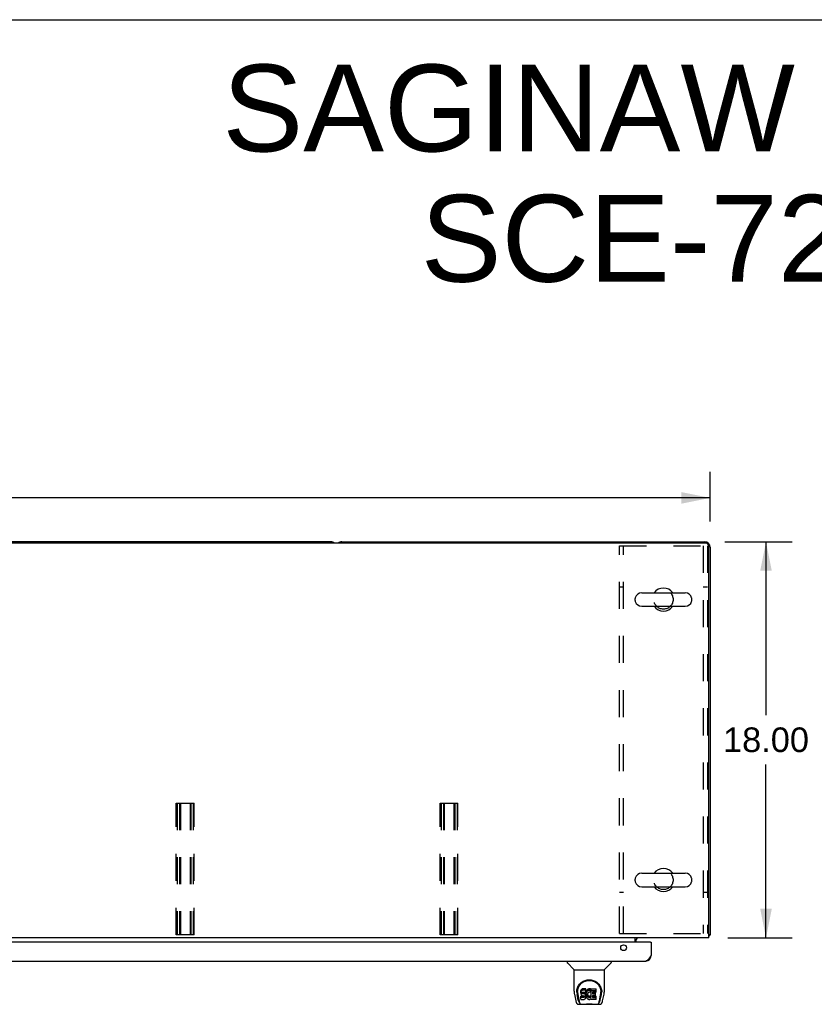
# Model space of a CAD drawing. Header units: inches. Extents: x 0 to 224, y 0 to 145.
# Tile 50 of 63: x 113 to 149, y 100 to 145. Entities that reach past the tile are written whole.
import ezdxf

# ---------------------------------------------------------------- set-up
doc = ezdxf.new("R2010")
doc.units = ezdxf.units.IN
doc.header["$LTSCALE"] = 12.302632
doc.header["$MEASUREMENT"] = 0
doc.linetypes.add('HIDDEN', pattern=[0.2, 0.1, -0.1])
doc.layers.get('0').update_dxf_attribs({"linetype": 'CONTINUOUS'})
for name, color, linetype in [('02___PRT_ALL_AXES', 7, 'CONTINUOUS'), ('DEFAULT_2', 8, 'HIDDEN'), ('DIMENSIONS', 7, 'CONTINUOUS')]:
    doc.layers.add(name, color=color, linetype=linetype)
doc.styles.get("Standard").update_dxf_attribs({"font": 'arial.ttf'})
doc.dimstyles.new('DIMSTYLE_1', dxfattribs={"dimtxt": 1.118421, "dimasz": 1.315789, "dimexe": 0.09, "dimexo": 0.07, "dimgap": 0.0425, "dimtad": 0, "dimtih": 1, "dimtoh": 1, "dimzin": 4, "dimdsep": 46, "dimtxsty": 'Standard', "dimblk": '_FILLED', "dimblk1": '_FILLED', "dimblk2": '_FILLED', "dimcen": 0.09, "dimazin": 1, "dimtfac": 1, "dimtdec": 3, "dimtofl": 0, "dimtmove": 0, "dimatfit": 3, "dimldrblk": '_FILLED', "dimfxl": 1, "dimtolj": 1, "dimtzin": 4, "dimarcsym": 0})

# ---------------------------------------------------------------- blocks, each defined once
blk = doc.blocks.new('_FILLED')
at = {"color": 0, "linetype": 'ByBlock'}
blk.add_solid([(0, 0), (-1, 0.2), (-1, -0.2)], dxfattribs=at)
blk = doc.blocks.new('*D1')
at = {"layer": 'DIMENSIONS', "color": 2, "linetype": 'Continuous'}
for p, q in [((44.644, 121.923), (44.644, 124.182)), ((144.144, 121.923), (144.144, 124.182)), ((44.644, 122.997), (91.881, 122.997)), ((144.144, 122.997), (96.907, 122.997))]:
    blk.add_line(p, q, dxfattribs=at)
at = {"layer": 'DIMENSIONS', "color": 2, "linetype": 'Continuous', "xscale": 1.3157894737, "yscale": 1.3157894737, "zscale": 1.3157894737, "rotation": 180}
blk.add_blockref('_FILLED', (44.644, 122.997), dxfattribs=at)
at = {"layer": 'DIMENSIONS', "color": 2, "linetype": 'Continuous', "xscale": 1.3157894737, "yscale": 1.3157894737, "zscale": 1.3157894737}
blk.add_blockref('_FILLED', (144.144, 122.997), dxfattribs=at)
at = {"layer": 'DIMENSIONS', "color": 2, "linetype": 'Continuous', "insert": (94.394, 123.557), "char_height": 1.1184, "width": 3.90824, "attachment_point": 2, "line_spacing_factor": 0.9}
blk.add_mtext('99.50', dxfattribs=at)
blk = doc.blocks.new('*D2')
at = {"layer": 'DIMENSIONS', "color": 2, "linetype": 'Continuous'}
for p, q in [((144.815, 121.002), (147.866, 121.002)), ((146.682, 121.002), (146.682, 113.12)), ((146.682, 103.002), (146.682, 110.883)), ((144.94, 103.002), (147.866, 103.002))]:
    blk.add_line(p, q, dxfattribs=at)
at = {"layer": 'DIMENSIONS', "color": 2, "linetype": 'Continuous', "xscale": 1.3157894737, "yscale": 1.3157894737, "zscale": 1.3157894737}
for p, rotation in [((146.682, 121.002), 90), ((146.682, 103.002), 270)]:
    blk.add_blockref('_FILLED', p, dxfattribs=dict(at, rotation=rotation))
at = {"layer": 'DIMENSIONS', "color": 2, "linetype": 'Continuous', "insert": (146.682, 112.561), "char_height": 1.1184, "width": 3.90824, "attachment_point": 2, "line_spacing_factor": 0.9}
blk.add_mtext('18.00', dxfattribs=at)

msp = doc.modelspace()

# ---------------------------------------------------------------- linework, layer by layer
at = {"color": 7, "linetype": 'Continuous'}
for p, q in [((0, 144.737), (223.684, 144.737)), ((143.956, 120.939), (44.831, 120.939)), ((126.894, 121.002), (94.644, 121.002)), ((127.394, 121.002), (143.894, 121.002)), ((144.081, 103.002), (144.081, 120.814)), ((144.144, 120.752), (144.144, 103.127)), ((141.031, 118.683), (143.006, 118.683)), ((140.731, 118.333), (140.731, 118.421)), ((143.306, 118.333), (143.306, 118.421)), ((141.031, 118.071), (143.006, 118.071)), ((140.731, 105.583), (140.731, 105.671)), ((141.031, 105.933), (143.006, 105.933)), ((143.306, 105.583), (143.306, 105.671)), ((141.031, 105.321), (143.006, 105.321)), ((144.081, 103.002), (44.706, 103.002)), ((140.738, 102.798), (140.738, 103.002)), ((140.8, 102.979), (140.795, 102.985)), ((144.144, 103.127), (144.081, 103.127)), ((140.769, 102.877), (140.769, 102.798)), ((141.436, 102.798), (141.456, 102.798)), ((137.64, 101.944), (137.64, 101.881)), ((137.949, 101.556), (137.651, 101.854)), ((139.339, 101.556), (139.636, 101.854)), ((139.648, 101.944), (139.648, 101.881)), ((137.955, 101.55), (139.333, 101.55)), ((137.955, 100.578), (137.955, 101.55)), ((139.333, 100.579), (139.333, 101.55)), ((137.97, 100.435), (138.035, 100.13)), ((138.08, 100.609), (138.079, 100.546)), ((138.142, 100.158), (138.089, 100.428)), ((138.117, 100.536), (138.117, 100.513)), ((138.126, 100.415), (138.183, 100.123)), ((138.26, 100.582), (138.258, 100.558)), ((138.258, 100.491), (138.258, 100.558)), ((138.26, 100.515), (138.258, 100.491)), ((138.258, 100.491), (138.259, 100.467)), ((138.259, 100.467), (138.262, 100.444)), ((138.265, 100.605), (138.26, 100.582)), ((138.26, 100.515), (138.26, 100.582)), ((138.265, 100.538), (138.26, 100.515)), ((138.26, 100.206), (138.26, 100.347)), ((138.262, 100.444), (138.271, 100.422)), ((138.274, 100.628), (138.265, 100.605)), ((138.265, 100.538), (138.265, 100.605)), ((138.274, 100.561), (138.265, 100.538)), ((138.324, 100.352), (138.265, 100.352)), ((138.265, 100.285), (138.265, 100.352)), ((138.324, 100.285), (138.265, 100.285)), ((138.271, 100.422), (138.284, 100.401)), ((138.288, 100.647), (138.274, 100.628)), ((138.274, 100.561), (138.274, 100.628)), ((138.288, 100.581), (138.274, 100.561)), ((138.284, 100.401), (138.3, 100.384)), ((138.296, 100.655), (138.288, 100.647)), ((138.288, 100.581), (138.288, 100.647)), ((138.296, 100.589), (138.288, 100.581)), ((138.306, 100.662), (138.296, 100.655)), ((138.296, 100.589), (138.296, 100.655)), ((138.306, 100.595), (138.296, 100.589)), ((138.3, 100.384), (138.32, 100.371)), ((138.327, 100.672), (138.306, 100.662)), ((138.306, 100.595), (138.306, 100.662)), ((138.327, 100.605), (138.306, 100.595)), ((138.32, 100.371), (138.331, 100.367)), ((138.385, 100.353), (138.324, 100.352)), ((138.324, 100.285), (138.324, 100.352)), ((138.385, 100.286), (138.324, 100.285)), ((138.351, 100.679), (138.327, 100.672)), ((138.327, 100.605), (138.327, 100.672)), ((138.351, 100.612), (138.327, 100.605)), ((138.329, 100.495), (138.332, 100.51)), ((138.329, 100.48), (138.329, 100.495)), ((138.33, 100.472), (138.329, 100.48)), ((138.33, 100.472), (138.33, 100.495)), ((138.332, 100.465), (138.33, 100.472)), ((138.331, 100.367), (138.343, 100.365)), ((138.332, 100.51), (138.335, 100.516)), ((138.332, 100.465), (138.332, 100.51)), ((138.336, 100.459), (138.332, 100.465)), ((138.335, 100.516), (138.34, 100.521)), ((138.336, 100.459), (138.336, 100.518)), ((138.342, 100.454), (138.336, 100.459)), ((138.34, 100.521), (138.355, 100.526)), ((138.342, 100.521), (138.342, 100.522)), ((138.357, 100.517), (138.342, 100.521)), ((138.342, 100.454), (138.342, 100.521)), ((138.357, 100.45), (138.342, 100.454)), ((138.343, 100.365), (138.39, 100.364)), ((138.49, 100.679), (138.351, 100.679)), ((138.351, 100.612), (138.351, 100.679)), ((138.49, 100.612), (138.351, 100.612)), ((138.355, 100.526), (138.37, 100.527)), ((138.381, 100.518), (138.357, 100.517)), ((138.357, 100.45), (138.357, 100.517)), ((138.381, 100.451), (138.357, 100.45)), ((138.37, 100.527), (138.483, 100.527)), ((138.405, 100.517), (138.381, 100.518)), ((138.381, 100.451), (138.381, 100.518)), ((138.405, 100.45), (138.381, 100.451)), ((138.4, 100.354), (138.385, 100.353)), ((138.385, 100.286), (138.385, 100.353)), ((138.4, 100.287), (138.385, 100.286)), ((138.39, 100.364), (138.398, 100.364)), ((138.398, 100.364), (138.405, 100.361)), ((138.406, 100.357), (138.4, 100.354)), ((138.4, 100.287), (138.4, 100.354)), ((138.406, 100.29), (138.4, 100.287)), ((138.428, 100.512), (138.405, 100.517)), ((138.405, 100.45), (138.405, 100.517)), ((138.428, 100.445), (138.405, 100.45)), ((138.405, 100.361), (138.411, 100.357)), ((138.408, 100.359), (138.406, 100.357)), ((138.406, 100.29), (138.406, 100.357)), ((138.412, 100.296), (138.406, 100.29)), ((138.411, 100.357), (138.416, 100.351)), ((138.412, 100.296), (138.412, 100.355)), ((138.421, 100.308), (138.412, 100.296)), ((138.416, 100.351), (138.422, 100.337)), ((138.421, 100.308), (138.421, 100.339)), ((138.424, 100.315), (138.421, 100.308)), ((138.422, 100.337), (138.425, 100.322)), ((138.424, 100.315), (138.424, 100.327)), ((138.425, 100.322), (138.424, 100.315)), ((138.439, 100.507), (138.428, 100.512)), ((138.428, 100.445), (138.428, 100.512)), ((138.439, 100.44), (138.428, 100.445)), ((138.449, 100.5), (138.439, 100.507)), ((138.439, 100.44), (138.439, 100.507)), ((138.449, 100.433), (138.439, 100.44)), ((138.466, 100.483), (138.449, 100.5)), ((138.449, 100.433), (138.449, 100.5)), ((138.466, 100.416), (138.449, 100.433)), ((138.479, 100.463), (138.466, 100.483)), ((138.466, 100.416), (138.466, 100.483)), ((138.479, 100.396), (138.466, 100.416)), ((138.489, 100.441), (138.479, 100.463)), ((138.479, 100.396), (138.479, 100.463)), ((138.489, 100.374), (138.479, 100.396)), ((138.481, 100.258), (138.49, 100.28)), ((138.483, 100.527), (138.488, 100.527)), ((138.488, 100.527), (138.49, 100.533)), ((138.49, 100.437), (138.489, 100.441)), ((138.489, 100.374), (138.489, 100.441)), ((138.495, 100.351), (138.489, 100.374)), ((138.492, 100.636), (138.49, 100.679)), ((138.49, 100.612), (138.49, 100.679)), ((138.492, 100.569), (138.49, 100.612)), ((138.49, 100.533), (138.491, 100.546)), ((138.495, 100.515), (138.49, 100.471)), ((138.49, 100.404), (138.49, 100.471)), ((138.495, 100.448), (138.49, 100.404)), ((138.49, 100.404), (138.491, 100.382)), ((138.49, 100.28), (138.496, 100.303)), ((138.491, 100.546), (138.492, 100.569)), ((138.491, 100.382), (138.494, 100.359)), ((138.492, 100.569), (138.492, 100.636)), ((138.494, 100.359), (138.499, 100.338)), ((138.499, 100.537), (138.495, 100.515)), ((138.495, 100.448), (138.495, 100.515)), ((138.499, 100.47), (138.495, 100.448)), ((138.498, 100.327), (138.495, 100.351)), ((138.496, 100.303), (138.498, 100.327)), ((138.498, 100.327), (138.498, 100.342)), ((138.505, 100.558), (138.499, 100.537)), ((138.499, 100.47), (138.499, 100.537)), ((138.505, 100.491), (138.499, 100.47)), ((138.499, 100.338), (138.506, 100.316)), ((138.513, 100.579), (138.505, 100.558)), ((138.505, 100.491), (138.505, 100.558)), ((138.513, 100.512), (138.505, 100.491)), ((138.506, 100.316), (138.527, 100.277)), ((138.524, 100.598), (138.513, 100.579)), ((138.513, 100.512), (138.513, 100.579)), ((138.524, 100.532), (138.513, 100.512)), ((138.537, 100.617), (138.524, 100.598)), ((138.524, 100.532), (138.524, 100.598)), ((138.537, 100.55), (138.524, 100.532)), ((138.527, 100.277), (138.54, 100.259)), ((138.552, 100.633), (138.537, 100.617)), ((138.537, 100.55), (138.537, 100.617)), ((138.552, 100.567), (138.537, 100.55)), ((138.568, 100.649), (138.552, 100.633)), ((138.552, 100.567), (138.552, 100.633)), ((138.568, 100.582), (138.552, 100.567)), ((138.56, 100.419), (138.559, 100.392)), ((138.559, 100.392), (138.561, 100.379)), ((138.563, 100.446), (138.56, 100.419)), ((138.561, 100.379), (138.561, 100.419)), ((138.561, 100.379), (138.564, 100.366)), ((138.562, 100.439), (138.564, 100.433)), ((138.567, 100.459), (138.563, 100.446)), ((138.564, 100.433), (138.574, 100.408)), ((138.564, 100.366), (138.564, 100.433)), ((138.564, 100.366), (138.574, 100.342)), ((138.573, 100.471), (138.567, 100.459)), ((138.586, 100.662), (138.568, 100.649)), ((138.568, 100.582), (138.568, 100.649)), ((138.586, 100.595), (138.568, 100.582)), ((138.587, 100.494), (138.573, 100.471)), ((138.574, 100.408), (138.587, 100.385)), ((138.574, 100.342), (138.574, 100.408)), ((138.574, 100.342), (138.587, 100.319)), ((138.607, 100.67), (138.586, 100.662)), ((138.586, 100.595), (138.586, 100.662)), ((138.607, 100.604), (138.586, 100.595)), ((138.595, 100.504), (138.587, 100.494)), ((138.587, 100.385), (138.596, 100.375)), ((138.587, 100.319), (138.587, 100.385)), ((138.587, 100.319), (138.596, 100.308)), ((138.606, 100.512), (138.595, 100.504)), ((138.596, 100.375), (138.606, 100.366)), ((138.596, 100.308), (138.596, 100.375)), ((138.596, 100.308), (138.606, 100.3)), ((138.631, 100.522), (138.606, 100.512)), ((138.606, 100.366), (138.617, 100.359)), ((138.606, 100.3), (138.606, 100.366)), ((138.606, 100.3), (138.617, 100.292)), ((138.628, 100.675), (138.607, 100.67)), ((138.607, 100.604), (138.607, 100.67)), ((138.628, 100.608), (138.607, 100.604)), ((138.617, 100.359), (138.63, 100.354)), ((138.617, 100.292), (138.617, 100.359)), ((138.617, 100.292), (138.63, 100.287)), ((138.651, 100.677), (138.628, 100.675)), ((138.628, 100.608), (138.628, 100.675)), ((138.651, 100.611), (138.628, 100.608)), ((138.63, 100.354), (138.643, 100.352)), ((138.63, 100.287), (138.63, 100.354)), ((138.63, 100.287), (138.643, 100.285)), ((138.644, 100.526), (138.631, 100.522)), ((138.643, 100.352), (138.656, 100.351)), ((138.643, 100.285), (138.643, 100.352)), ((138.643, 100.285), (138.656, 100.285)), ((138.657, 100.525), (138.644, 100.526)), ((138.651, 100.677), (138.673, 100.677)), ((138.651, 100.611), (138.651, 100.677)), ((138.673, 100.61), (138.651, 100.611)), ((138.656, 100.351), (138.669, 100.353)), ((138.656, 100.285), (138.656, 100.351)), ((138.656, 100.285), (138.669, 100.286)), ((138.67, 100.522), (138.657, 100.525)), ((138.669, 100.353), (138.682, 100.357)), ((138.669, 100.286), (138.669, 100.353)), ((138.669, 100.286), (138.682, 100.291)), ((138.683, 100.517), (138.67, 100.522)), ((138.684, 100.675), (138.673, 100.677)), ((138.673, 100.61), (138.673, 100.677)), ((138.684, 100.609), (138.673, 100.61)), ((138.682, 100.357), (138.694, 100.363)), ((138.682, 100.291), (138.682, 100.357)), ((138.682, 100.291), (138.694, 100.296)), ((138.695, 100.672), (138.684, 100.675)), ((138.684, 100.609), (138.684, 100.675)), ((138.695, 100.605), (138.684, 100.609)), ((138.715, 100.588), (138.689, 100.52)), ((138.694, 100.363), (138.705, 100.37)), ((138.694, 100.296), (138.694, 100.363)), ((138.694, 100.296), (138.705, 100.303)), ((138.713, 100.66), (138.695, 100.672)), ((138.695, 100.605), (138.695, 100.672)), ((138.713, 100.593), (138.695, 100.605)), ((138.705, 100.37), (138.705, 100.303)), ((138.712, 100.369), (138.724, 100.352)), ((138.712, 100.302), (138.724, 100.285)), ((138.713, 100.66), (138.713, 100.593)), ((138.715, 100.656), (138.715, 100.59)), ((138.724, 100.677), (138.96, 100.677)), ((138.724, 100.285), (138.724, 100.677)), ((138.724, 100.61), (138.96, 100.61)), ((138.794, 100.522), (138.794, 100.455)), ((138.795, 100.364), (138.795, 100.286)), ((138.96, 100.527), (138.798, 100.527)), ((138.798, 100.517), (138.929, 100.517)), ((138.798, 100.45), (138.929, 100.45)), ((138.929, 100.368), (138.799, 100.368)), ((138.799, 100.349), (138.961, 100.349)), ((138.799, 100.282), (138.961, 100.282)), ((138.934, 100.373), (138.934, 100.513)), ((138.965, 100.531), (138.965, 100.672)), ((138.966, 100.205), (138.966, 100.344)), ((139.104, 100.123), (139.161, 100.412)), ((139.146, 100.158), (139.198, 100.428)), ((139.161, 100.412), (139.162, 100.416)), ((139.208, 100.609), (139.209, 100.546)), ((139.215, 100.523), (139.215, 100.524)), ((139.253, 100.13), (139.318, 100.435)), ((138.159, 99.975), (139.128, 99.975)), ((138.201, 100.054), (138.194, 100.054)), ((138.2, 100.058), (138.203, 100.049)), ((138.203, 100.048), (138.203, 100.049)), ((138.246, 99.975), (138.244, 99.975)), ((138.265, 100.201), (138.409, 100.201)), ((138.409, 100.201), (138.421, 100.202)), ((138.421, 100.202), (138.432, 100.206)), ((138.432, 100.206), (138.452, 100.22)), ((138.452, 100.22), (138.469, 100.237)), ((138.469, 100.237), (138.476, 100.247)), ((138.476, 100.247), (138.481, 100.258)), ((138.54, 100.259), (138.554, 100.242)), ((138.554, 100.242), (138.571, 100.227)), ((138.571, 100.227), (138.588, 100.213)), ((138.588, 100.213), (138.598, 100.208)), ((138.598, 100.208), (138.609, 100.205)), ((138.609, 100.205), (138.63, 100.199)), ((138.63, 100.199), (138.652, 100.196)), ((138.652, 100.196), (138.675, 100.2)), ((138.675, 100.2), (138.696, 100.206)), ((138.696, 100.206), (138.715, 100.218)), ((138.726, 100.218), (138.715, 100.218)), ((138.715, 100.218), (138.715, 100.218)), ((138.726, 100.205), (138.726, 100.218)), ((138.961, 100.201), (138.73, 100.201)), ((139.043, 99.975), (139.042, 99.975)), ((139.085, 100.049), (139.088, 100.058)), ((139.085, 100.048), (139.085, 100.049)), ((139.094, 100.054), (139.087, 100.054)), ((139.128, 99.975), (139.129, 99.975))]:
    msp.add_line(p, q, dxfattribs=at)
at = {"color": 3, "linetype": 'Continuous'}
for p, q in [((141.436, 102.798), (110.539, 102.798)), ((141.456, 102.798), (141.456, 102.19)), ((110.765, 101.944), (141.21, 101.944))]:
    msp.add_line(p, q, dxfattribs=at)
at = {"color": 7, "linetype": 'Continuous'}
for points in [[(140.779, 102.999), (140.776, 103), (140.774, 103.001)], [(140.784, 102.995), (140.781, 102.997), (140.779, 102.999)], [(140.788, 102.991), (140.786, 102.993), (140.784, 102.995)], [(140.795, 102.985), (140.793, 102.987), (140.79, 102.989), (140.788, 102.991)], [(140.812, 102.972), (140.812, 102.971), (140.811, 102.971), (140.81, 102.971), (140.81, 102.972), (140.809, 102.972), (140.808, 102.973), (140.806, 102.974), (140.805, 102.975), (140.803, 102.976), (140.802, 102.978), (140.8, 102.979)], [(144.083, 103.089), (144.085, 103.091), (144.088, 103.093), (144.091, 103.095), (144.094, 103.097), (144.097, 103.099), (144.101, 103.1), (144.105, 103.102), (144.109, 103.103), (144.113, 103.105), (144.12, 103.108)], [(144.12, 103.108), (144.123, 103.109), (144.127, 103.11), (144.129, 103.111), (144.132, 103.113), (144.135, 103.114), (144.137, 103.116), (144.139, 103.117), (144.14, 103.119), (144.142, 103.12), (144.143, 103.122), (144.143, 103.123), (144.144, 103.125), (144.144, 103.127)], [(138.073, 100.536), (138.076, 100.579), (138.083, 100.631), (138.095, 100.68), (138.11, 100.726), (138.129, 100.769), (138.15, 100.81), (138.175, 100.848), (138.202, 100.884), (138.231, 100.918), (138.263, 100.949), (138.298, 100.977), (138.334, 101.003), (138.373, 101.026), (138.414, 101.046), (138.457, 101.063), (138.502, 101.076), (138.548, 101.086), (138.595, 101.092), (138.642, 101.094), (138.689, 101.092), (138.736, 101.087), (138.782, 101.077), (138.827, 101.064), (138.87, 101.047), (138.911, 101.028), (138.95, 101.005), (138.987, 100.98), (139.021, 100.951), (139.054, 100.921), (139.084, 100.887), (139.111, 100.852), (139.135, 100.814), (139.157, 100.773), (139.176, 100.73), (139.192, 100.684), (139.204, 100.636), (139.212, 100.584), (139.215, 100.536)], [(138.117, 100.536), (138.117, 100.556), (138.119, 100.581), (138.121, 100.605), (138.125, 100.629), (138.13, 100.652), (138.136, 100.675), (138.142, 100.698), (138.15, 100.72), (138.159, 100.742), (138.168, 100.763), (138.178, 100.783), (138.189, 100.803), (138.201, 100.821), (138.213, 100.84), (138.226, 100.857), (138.239, 100.873), (138.252, 100.889), (138.266, 100.904), (138.281, 100.918), (138.296, 100.932), (138.311, 100.945), (138.326, 100.957), (138.341, 100.968), (138.357, 100.978), (138.373, 100.988), (138.388, 100.997), (138.404, 101.006)], [(138.404, 101.006), (138.42, 101.014), (138.436, 101.021), (138.452, 101.027), (138.468, 101.033), (138.484, 101.038), (138.5, 101.043), (138.516, 101.048), (138.532, 101.051), (138.548, 101.055), (138.564, 101.057), (138.579, 101.059), (138.595, 101.061), (138.611, 101.062), (138.627, 101.063), (138.643, 101.063), (138.659, 101.063), (138.675, 101.062), (138.691, 101.061), (138.707, 101.06), (138.723, 101.057), (138.739, 101.055), (138.755, 101.052), (138.771, 101.048), (138.787, 101.044), (138.803, 101.039), (138.819, 101.034), (138.835, 101.028), (138.851, 101.021), (138.867, 101.014)], [(138.867, 101.014), (138.883, 101.006), (138.899, 100.998), (138.914, 100.989), (138.93, 100.979), (138.946, 100.968), (138.961, 100.957), (138.976, 100.945), (138.991, 100.933), (139.006, 100.919), (139.021, 100.905), (139.035, 100.89), (139.049, 100.874), (139.062, 100.857), (139.075, 100.84), (139.087, 100.822), (139.098, 100.803), (139.109, 100.783), (139.12, 100.763), (139.129, 100.742), (139.138, 100.721), (139.145, 100.698), (139.152, 100.676), (139.158, 100.653), (139.163, 100.629), (139.166, 100.605), (139.169, 100.581), (139.17, 100.557), (139.171, 100.536)], [(137.955, 100.578), (137.955, 100.552), (137.958, 100.509), (137.964, 100.467), (137.97, 100.435)], [(138.073, 100.523), (138.073, 100.528), (138.073, 100.536)], [(138.117, 100.513), (138.117, 100.497), (138.119, 100.469), (138.122, 100.441), (138.126, 100.415)], [(138.265, 100.352), (138.264, 100.352), (138.264, 100.352), (138.263, 100.351), (138.263, 100.351), (138.263, 100.351), (138.262, 100.351), (138.262, 100.351), (138.261, 100.35), (138.261, 100.35), (138.261, 100.349), (138.261, 100.349), (138.26, 100.348), (138.26, 100.348), (138.26, 100.347)], [(138.265, 100.285), (138.264, 100.285), (138.264, 100.285), (138.263, 100.285), (138.263, 100.285), (138.263, 100.284), (138.262, 100.284), (138.262, 100.284), (138.261, 100.283), (138.261, 100.283), (138.261, 100.283), (138.261, 100.282), (138.26, 100.282), (138.26, 100.281), (138.26, 100.28)], [(139.162, 100.416), (139.162, 100.419), (139.163, 100.422), (139.163, 100.425), (139.164, 100.428), (139.164, 100.431), (139.165, 100.435), (139.165, 100.438), (139.166, 100.442), (139.166, 100.445), (139.167, 100.449), (139.167, 100.453), (139.168, 100.456), (139.168, 100.46), (139.169, 100.465), (139.169, 100.469), (139.169, 100.473), (139.17, 100.477), (139.17, 100.482), (139.17, 100.486), (139.17, 100.491), (139.171, 100.496), (139.171, 100.501), (139.171, 100.506), (139.171, 100.511), (139.171, 100.536)], [(139.215, 100.536), (139.215, 100.529), (139.215, 100.524)], [(139.318, 100.435), (139.324, 100.466), (139.329, 100.509), (139.332, 100.551), (139.333, 100.579)], [(138.035, 100.13), (138.038, 100.115), (138.044, 100.094), (138.05, 100.076), (138.056, 100.059), (138.063, 100.044), (138.07, 100.031), (138.078, 100.019), (138.088, 100.007), (138.099, 99.997), (138.111, 99.989), (138.125, 99.982), (138.14, 99.978), (138.155, 99.975), (138.159, 99.975)], [(138.183, 100.123), (138.186, 100.111), (138.189, 100.097), (138.192, 100.084), (138.196, 100.071), (138.2, 100.058)], [(138.203, 100.048), (138.208, 100.035), (138.215, 100.023), (138.221, 100.012), (138.228, 100.003), (138.235, 99.995), (138.243, 99.988), (138.252, 99.982), (138.262, 99.978), (138.272, 99.976), (138.28, 99.975)], [(138.36, 99.975), (138.381, 99.976), (138.403, 99.977), (138.426, 99.98), (138.451, 99.982), (138.477, 99.985), (138.504, 99.988), (138.531, 99.991), (138.559, 99.993), (138.588, 99.995), (138.617, 99.996), (138.646, 99.996), (138.676, 99.996), (138.705, 99.995), (138.733, 99.993), (138.761, 99.99), (138.788, 99.988), (138.814, 99.985), (138.839, 99.982), (138.863, 99.979), (138.886, 99.977), (138.907, 99.976), (138.927, 99.975)], [(138.36, 99.975), (138.383, 99.976), (138.409, 99.978), (138.437, 99.98), (138.465, 99.983), (138.494, 99.986), (138.523, 99.989), (138.552, 99.991), (138.582, 99.993), (138.613, 99.994), (138.643, 99.994), (138.674, 99.994), (138.704, 99.993), (138.735, 99.991), (138.764, 99.989), (138.794, 99.986), (138.822, 99.983), (138.851, 99.98), (138.878, 99.978), (138.905, 99.976), (138.927, 99.975)], [(139.008, 99.975), (139.016, 99.976), (139.026, 99.978), (139.036, 99.982), (139.045, 99.988), (139.053, 99.995), (139.06, 100.003), (139.067, 100.012), (139.073, 100.023), (139.079, 100.035), (139.085, 100.048)], [(139.088, 100.058), (139.092, 100.071), (139.096, 100.084), (139.099, 100.097), (139.102, 100.111), (139.104, 100.123)], [(139.129, 99.975), (139.143, 99.977), (139.156, 99.98), (139.169, 99.985), (139.181, 99.991), (139.191, 99.999), (139.201, 100.008), (139.209, 100.018), (139.216, 100.029), (139.223, 100.04), (139.229, 100.053), (139.235, 100.067), (139.24, 100.082), (139.245, 100.099), (139.25, 100.118), (139.253, 100.13)]]:
    msp.add_lwpolyline(points, dxfattribs=at)
at = {"color": 3, "linetype": 'Continuous'}
msp.add_lwpolyline([(141.456, 102.19), (141.446, 102.174), (141.436, 102.158), (141.426, 102.142), (141.415, 102.127), (141.405, 102.111), (141.395, 102.096), (141.384, 102.081), (141.374, 102.067), (141.364, 102.053), (141.354, 102.04), (141.343, 102.028), (141.333, 102.016), (141.323, 102.005), (141.313, 101.995), (141.302, 101.985), (141.292, 101.977), (141.282, 101.969), (141.272, 101.963), (141.261, 101.957), (141.251, 101.952), (141.241, 101.949), (141.23, 101.946), (141.22, 101.944), (141.21, 101.944)], dxfattribs=at)
msp.add_circle((140.206, 102.548), 0.133, dxfattribs=at)
at = {"color": 7, "linetype": 'Continuous'}
for centre, radius, start, end in [((126.894, 120.752), 0.25, 48.5954, 90), ((127.394, 120.752), 0.25, 90, 131.4046), ((143.894, 120.752), 0.25, 0, 90), ((143.956, 120.814), 0.125, 0, 90), ((141.031, 118.377), 0.306, 90, 164.3697), ((142.019, 118.377), 0.523, 35.8091, 144.1909), ((143.006, 118.377), 0.306, 15.6303, 90), ((140.875, 118.421), 0.144, 164.3697, 180), ((140.875, 118.333), 0.144, 180, 195.6303), ((141.031, 118.377), 0.306, 195.6303, 270), ((143.006, 118.377), 0.306, 270, 344.3697), ((143.163, 118.421), 0.144, 0, 15.6303), ((143.163, 118.333), 0.144, 344.3697, 360), ((142.019, 118.377), 0.523, 215.8102, 324.1898), ((142.019, 105.627), 0.523, 35.8091, 144.1909), ((140.875, 105.671), 0.144, 164.3697, 180), ((141.031, 105.627), 0.306, 90, 164.3697), ((143.006, 105.627), 0.306, 15.6303, 90), ((143.163, 105.671), 0.144, 0, 15.6303), ((140.875, 105.583), 0.144, 180, 195.6303), ((141.031, 105.627), 0.306, 195.6303, 270), ((142.019, 105.627), 0.523, 215.8102, 324.1898), ((143.006, 105.627), 0.306, 270, 344.3697), ((143.163, 105.583), 0.144, 344.3697, 360), ((140.894, 102.877), 0.125, 90, 180), ((137.679, 101.881), 0.0394, 180, 225), ((139.608, 101.881), 0.0394, 315, 360), ((137.963, 101.57), 0.0197, 225, 270), ((139.325, 101.57), 0.0197, 270, 315)]:
    msp.add_arc(centre, radius, start, end, dxfattribs=at)
at = {"color": 3, "linetype": 'Continuous'}
for centre, radius, start, end in [((141.436, 102.778), 0.02, 0, 90), ((141.21, 102.19), 0.246, 270, 360)]:
    msp.add_arc(centre, radius, start, end, dxfattribs=at)
at = {"color": 7, "linetype": 'Continuous'}
for centre, major_axis, ratio, start_param, end_param in [((138.644, 100.536), (0, 0.565), 0.999848, 1.129542, 1.76365), ((138.644, 100.536), (0, 0.565), 0.999848, 4.519536, 5.157611), ((138.685, 100.521), (0, 0.00448), 1, -3.557718, -1.937287), ((138.708, 100.367), (0, 0.00448), 1, -0.975826, 0.651783), ((138.708, 100.3), (0, 0.00448), 1, -0.975826, 0.651783), ((138.711, 100.656), (0.00448, 0), 1, 0.003891, 0.905353), ((138.711, 100.59), (0, 0.00448), 1, -1.566955, -0.665444), ((138.711, 100.59), (0.00448, 0), 1, -0.366491, 0.003842), ((138.798, 100.522), (0.00448, 0), 1, 1.570796, 3.141593), ((138.798, 100.522), (0.00448, 0), 1, -3.141593, -1.570796), ((138.798, 100.455), (0.00448, 0), 1, -3.141593, -1.570796), ((138.799, 100.364), (0.00448, 0), 1, 1.570796, 3.141593), ((138.799, 100.353), (0.00448, 0), 1, -3.141593, -1.570796), ((138.799, 100.286), (0.00448, 0), 1, -3.141593, -1.570796), ((138.929, 100.513), (0.00448, 0), 1, 0, 1.570796), ((138.929, 100.446), (0.00448, 0), 1, 0, 1.570796), ((138.929, 100.373), (0.00448, 0), 1, -1.570796, 0), ((138.96, 100.672), (0.00448, 0), 1, 0, 1.570796), ((138.96, 100.606), (0.00448, 0), 1, 0, 1.570796), ((138.96, 100.531), (0.00448, 0), 1, -1.570796, 0), ((138.961, 100.344), (0.00448, 0), 1, 0, 1.570796), ((138.961, 100.277), (0.00448, 0), 1, 0, 1.570796), ((138.2, 100.408), (0.007, 0.354), 0.213027, -3.923008, -3.13761), ((138.265, 100.206), (0, 0.00483), 1, -4.712389, -3.141593), ((138.73, 100.205), (0.00448, 0), 1, -3.141593, -1.570796), ((138.961, 100.205), (0.00448, 0), 1, -1.570796, 0), ((139.088, 100.408), (-0.007, 0.354), 0.213027, -3.145575, -2.360177)]:
    msp.add_ellipse(centre, major_axis=major_axis, ratio=ratio, start_param=start_param, end_param=end_param, dxfattribs=at)
at = {"layer": '02___PRT_ALL_AXES', "color": 8, "linetype": 'HIDDEN'}
for centre in [(142.019, 118.377), (142.019, 105.627)]:
    msp.add_circle(centre, 0.438, dxfattribs=at)
at = {"layer": 'DEFAULT_2', "color": 8, "linetype": 'HIDDEN'}
for p, q in [((140.019, 120.814), (144.019, 120.814)), ((140.019, 103.189), (140.019, 120.814)), ((140.206, 103.189), (140.206, 120.814)), ((143.832, 120.814), (143.832, 103.189)), ((144.019, 120.814), (144.019, 103.189)), ((140.206, 118.939), (140.019, 118.939)), ((144.019, 118.939), (143.832, 118.939)), ((119.863, 109.127), (120.675, 109.127)), ((119.863, 103.127), (119.863, 109.127)), ((119.903, 109.127), (119.903, 103.127)), ((120.01, 109.127), (120.01, 103.127)), ((120.05, 109.127), (120.05, 103.127)), ((120.488, 109.127), (120.488, 103.127)), ((120.528, 109.127), (120.528, 103.127)), ((120.635, 109.127), (120.635, 103.127)), ((120.675, 103.127), (120.675, 109.127)), ((131.863, 109.127), (132.675, 109.127)), ((131.863, 103.127), (131.863, 109.127)), ((131.903, 109.127), (131.903, 103.127)), ((132.01, 109.127), (132.01, 103.127)), ((132.05, 109.127), (132.05, 103.127)), ((132.488, 109.127), (132.488, 103.127)), ((132.528, 109.127), (132.528, 103.127)), ((132.635, 109.127), (132.635, 103.127)), ((132.675, 103.127), (132.675, 109.127)), ((140.206, 105.064), (140.019, 105.064)), ((144.019, 105.064), (143.832, 105.064)), ((120.675, 103.127), (119.863, 103.127)), ((132.675, 103.127), (131.863, 103.127)), ((140.019, 103.189), (144.019, 103.189))]:
    msp.add_line(p, q, dxfattribs=at)

# ---------------------------------------------------------------- texts
at = {"layer": 'DIMENSIONS', "color": 2, "linetype": 'Continuous', "insert": (171.893, 142.695), "char_height": 3.94737, "width": 99.69673, "attachment_point": 2, "line_spacing_factor": 0.9}
msp.add_mtext('SAGINAW CONTROL & ENGINEERING\\PSCE-72XM3EQ18G  Sheet 1 of 2', dxfattribs=at)

# ---------------------------------------------------------------- dimensions: what is measured, and where the dimension line sits
at = {"layer": 'DIMENSIONS', "color": 2, "linetype": 'Continuous'}
dim = msp.add_linear_dim(base=(144.144, 122.997), p1=(44.644, 124.252), p2=(144.144, 124.252), dimstyle='DIMSTYLE_1', dxfattribs=at)
dim.commit()
dim.dimension.update_dxf_attribs({"geometry": '*D1', "text_midpoint": (94.389, 122.991), "dimtype": 160})
dim = msp.add_linear_dim(base=(146.682, 103.002), p1=(144.745, 121.002), p2=(144.87, 103.002), angle=270, dimstyle='DIMSTYLE_1', dxfattribs=at)
dim.commit()
dim.dimension.update_dxf_attribs({"geometry": '*D2', "text_midpoint": (146.73, 111.996), "dimtype": 160})

doc.saveas('drawing.dxf')
